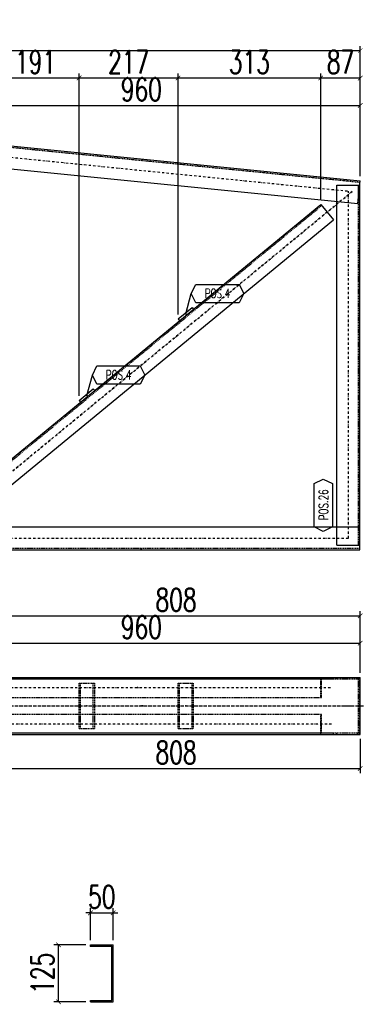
# Model space of a CAD drawing. Header units: feet. Extents: x -13577 to 173285, y -65833 to 34873.
# Tile 90 of 127: x 79835 to 80591, y -56096 to -53937. Entities that reach past the tile are written whole.
import ezdxf
from ezdxf.enums import TextEntityAlignment as Align

# ---------------------------------------------------------------- set-up
doc = ezdxf.new("R2010")
doc.units = ezdxf.units.FT
doc.header["$LTSCALE"] = 10
doc.header["$MEASUREMENT"] = 0
doc.linetypes.add('DASHDOT', pattern=[1, 0.5, -0.25, 0, -0.25])
doc.linetypes.add('HIDDEN', pattern=[0.375, 0.25, -0.125])
doc.layers.get('0').update_dxf_attribs({"linetype": 'CONTINUOUS'})
doc.layers.get('Defpoints').update_dxf_attribs({"linetype": 'CONTINUOUS'})
for name, color, linetype in [('A', 2, 'DASHDOT'), ('FORIR', 4, 'CONTINUOUS'), ('G', 3, 'CONTINUOUS'), ('POS_BOX', 6, 'CONTINUOUS'), ('POS_DES', 2, 'CONTINUOUS'), ('POS_MAT', 2, 'CONTINUOUS'), ('POS_NOT', 2, 'CONTINUOUS'), ('TR', 6, 'HIDDEN'), ('TXT1', 7, 'CONTINUOUS')]:
    doc.layers.add(name, color=color, linetype=linetype)
doc.styles.add('1', font='romans.shx', dxfattribs={"width": 0.7, "height": 50})
doc.styles.add('POS', font='ROMANS', dxfattribs={"width": 0.7})
doc.dimstyles.get("Standard").update_dxf_attribs({"dimtxt": 50, "dimasz": 1, "dimexe": 1, "dimexo": 1, "dimgap": 1, "dimtad": 1, "dimdec": 0, "dimdsep": 46, "dimtxsty": '1', "dimblk": 'ARCHTICK', "dimcen": 3, "dimclrd": 1, "dimclre": 1, "dimclrt": 3, "dimadec": 0, "dimazin": 0, "dimtfac": 1, "dimtdec": 0, "dimtix": 1, "dimtmove": 0, "dimatfit": 3, "dimfxl": 0, "dimtolj": 1, "dimarcsym": 0})

# ---------------------------------------------------------------- blocks, each defined once
blk = doc.blocks.new('P8_PRO')
at = {"layer": 'POS_BOX'}
blk.add_lwpolyline([(11.5, 0), (10.5, -2), (1, -2), (0, 0), (1, 2), (10.5, 2)], close=True, dxfattribs=at)
at = {"style": 'POS', "width": 0.7}
blk.add_attdef('POS_PEZ', text='', height=2, dxfattribs=at).set_placement((5.83, -1.05), align=Align.CENTER)
at = {"style": 'POS', "width": 0.7, "flags": 1}
for tag, p in [('QTA_PEZ', (1, -3.45)), ('SUN_LIS', (1, -4.58)), ('MAR_PEZ', (1, -2.92)), ('PUN_LIS', (1, -4.05)), ('COD_PEZ', (1, -5.68)), ('MCL_PEZ', (1, -5.14)), ('DIM_PRO', (1, -6.27))]:
    blk.add_attdef(tag, p, '', height=0.35, dxfattribs=at)
at = {"layer": 'POS_DES', "style": 'POS', "width": 0.7, "flags": 1}
for tag, p in [('LUN_PRO', (2.82, -4.54)), ('NOM_PRO', (2.84, -2.9))]:
    blk.add_attdef(tag, p, '', height=0.35, dxfattribs=at)
at = {"layer": 'POS_MAT', "style": 'POS', "width": 0.7, "flags": 1}
blk.add_attdef('MAT_PRO', (2.83, -3.44), '', height=0.35, dxfattribs=at)
at = {"layer": 'POS_NOT', "style": 'POS', "width": 0.7, "flags": 1}
blk.add_attdef('NOT_PEZ', (2.82, -4.01), '', height=0.35, dxfattribs=at)
blk = doc.blocks.new('P8_LAM')
blk.add_line((5.75, -3.08), (5.75, -3.08))
at = {"layer": 'POS_BOX'}
blk.add_lwpolyline([(11.5, 0), (10.5, -2), (1, -2), (0, 0), (1, 2), (10.5, 2)], close=True, dxfattribs=at)
at = {"style": 'POS', "width": 0.7}
blk.add_attdef('POS_PEZ', text='', height=2, dxfattribs=at).set_placement((5.75, -0.95), align=Align.CENTER)
at = {"style": 'POS', "width": 0.7, "flags": 1}
for tag, p in [('QTA_PEZ', (1, -3.69)), ('MAR_PEZ', (1, -3.15)), ('PUN_LIS', (1, -4.3)), ('SUN_LIS', (1, -4.84)), ('COD_PEZ', (1, -5.95)), ('MCL_PEZ', (1, -5.41)), ('DIM_PRO', (1, -6.59))]:
    blk.add_attdef(tag, p, '', height=0.35, dxfattribs=at)
at = {"layer": 'POS_DES', "style": 'POS', "width": 0.7, "flags": 1}
for tag, p in [('SPE_PRO', (3.38, -4.66)), ('LAR_PRO', (3.4, -4.12)), ('LUN_PRO', (3.37, -5.17))]:
    blk.add_attdef(tag, p, '', height=0.35, dxfattribs=at)
at = {"layer": 'POS_MAT', "style": 'POS', "width": 0.7, "flags": 1}
blk.add_attdef('MAT_PRO', text='', height=0.35, dxfattribs=at).set_placement((4.3, -3.18), align=Align.CENTER)
at = {"layer": 'POS_NOT', "style": 'POS', "width": 0.7, "flags": 1}
blk.add_attdef('NOT_PEZ', (3.41, -3.62), '', height=0.35, dxfattribs=at)
blk = doc.blocks.new('_ArchTick')
at = {"color": 0, "linetype": 'ByBlock', "const_width": 0.15}
blk.add_lwpolyline([(-0.5, -0.5), (0.5, 0.5)], dxfattribs=at)
blk = doc.blocks.new('3D_INFOPOS')
blk.add_point((0, 0))
at = {"layer": 'FORIR', "flags": 1}
for tag, p in [('POS_PEZ', (7.6, -4.3)), ('MAT_PRO', (7.6, -11.9))]:
    blk.add_attdef(tag, p, '', height=5.26, dxfattribs=at)
blk = doc.blocks.new('*D222')
at = {"layer": 'Defpoints', "color": 0}
for p in [(80582, -54124.9), (80582, -54290.4), (79622.1, -55049.4)]:
    blk.add_point(p, dxfattribs=at)
at = {"layer": 'TXT1', "color": 1, "lineweight": -2, "transparency": 16777216}
for p, q in [((79622.1, -55039.4), (79622.1, -54114.9)), ((80582, -54280.4), (80582, -54114.9)), ((79622.1, -54124.9), (80582, -54124.9))]:
    blk.add_line(p, q, dxfattribs=at)
at = {"layer": 'TXT1', "color": 1, "lineweight": -2, "transparency": 16777216, "xscale": 10, "yscale": 10, "zscale": 10, "rotation": 180}
blk.add_blockref('_ArchTick', (79622.1, -54124.9), dxfattribs=at)
at = {"layer": 'TXT1', "color": 1, "lineweight": -2, "transparency": 16777216, "xscale": 10, "yscale": 10, "zscale": 10}
blk.add_blockref('_ArchTick', (80582, -54124.9), dxfattribs=at)
at = {"layer": 'TXT1', "color": 3, "transparency": 16777216, "insert": (80102.1, -54089.9), "char_height": 50, "attachment_point": 5, "style": '1'}
blk.add_mtext('\\A1;960', dxfattribs=at)
blk = doc.blocks.new('*D266')
at = {"layer": 'Defpoints', "color": 0}
for p in [(79965.5, -54064.9), (79774.4, -54229.7), (79965.5, -54771.9)]:
    blk.add_point(p, dxfattribs=at)
at = {"layer": 'TXT1', "color": 1, "lineweight": -2, "transparency": 16777216}
for p, q in [((79774.4, -54219.7), (79774.4, -54054.9)), ((79774.4, -54064.9), (79965.5, -54064.9)), ((79965.5, -54761.9), (79965.5, -54054.9))]:
    blk.add_line(p, q, dxfattribs=at)
at = {"layer": 'TXT1', "color": 1, "lineweight": -2, "transparency": 16777216, "xscale": 10, "yscale": 10, "zscale": 10, "rotation": 180}
blk.add_blockref('_ArchTick', (79774.4, -54064.9), dxfattribs=at)
at = {"layer": 'TXT1', "color": 1, "lineweight": -2, "transparency": 16777216, "xscale": 10, "yscale": 10, "zscale": 10}
blk.add_blockref('_ArchTick', (79965.5, -54064.9), dxfattribs=at)
at = {"layer": 'TXT1', "color": 3, "transparency": 16777216, "insert": (79869.9, -54029.9), "char_height": 50, "attachment_point": 5, "style": '1'}
blk.add_mtext('\\A1;191', dxfattribs=at)
blk = doc.blocks.new('*D267')
at = {"layer": 'Defpoints', "color": 0}
for p in [(80182.5, -54064.9), (80182.5, -54593.3), (79965.5, -54771.9)]:
    blk.add_point(p, dxfattribs=at)
at = {"layer": 'TXT1', "color": 1, "lineweight": -2, "transparency": 16777216}
for p, q in [((79965.5, -54761.9), (79965.5, -54054.9)), ((79965.5, -54064.9), (80182.5, -54064.9)), ((80182.5, -54583.3), (80182.5, -54054.9))]:
    blk.add_line(p, q, dxfattribs=at)
at = {"layer": 'TXT1', "color": 1, "lineweight": -2, "transparency": 16777216, "xscale": 10, "yscale": 10, "zscale": 10, "rotation": 180}
blk.add_blockref('_ArchTick', (79965.5, -54064.9), dxfattribs=at)
at = {"layer": 'TXT1', "color": 1, "lineweight": -2, "transparency": 16777216, "xscale": 10, "yscale": 10, "zscale": 10}
blk.add_blockref('_ArchTick', (80182.5, -54064.9), dxfattribs=at)
at = {"layer": 'TXT1', "color": 3, "transparency": 16777216, "insert": (80074, -54029.9), "char_height": 50, "attachment_point": 5, "style": '1'}
blk.add_mtext('\\A1;217', dxfattribs=at)
blk = doc.blocks.new('*D268')
at = {"layer": 'Defpoints', "color": 0}
for p in [(80495.3, -54064.9), (80495.3, -54342.4), (80182.5, -54593.3)]:
    blk.add_point(p, dxfattribs=at)
at = {"layer": 'TXT1', "color": 1, "lineweight": -2, "transparency": 16777216}
for p, q in [((80182.5, -54583.3), (80182.5, -54054.9)), ((80182.5, -54064.9), (80495.3, -54064.9)), ((80495.3, -54332.4), (80495.3, -54054.9))]:
    blk.add_line(p, q, dxfattribs=at)
at = {"layer": 'TXT1', "color": 1, "lineweight": -2, "transparency": 16777216, "xscale": 10, "yscale": 10, "zscale": 10, "rotation": 180}
blk.add_blockref('_ArchTick', (80182.5, -54064.9), dxfattribs=at)
at = {"layer": 'TXT1', "color": 1, "lineweight": -2, "transparency": 16777216, "xscale": 10, "yscale": 10, "zscale": 10}
blk.add_blockref('_ArchTick', (80495.3, -54064.9), dxfattribs=at)
at = {"layer": 'TXT1', "color": 3, "transparency": 16777216, "insert": (80338.9, -54029.9), "char_height": 50, "attachment_point": 5, "style": '1'}
blk.add_mtext('\\A1;313', dxfattribs=at)
blk = doc.blocks.new('*D269')
at = {"layer": 'Defpoints', "color": 0}
for p in [(80582, -54064.9), (80582, -54290.4), (80495.3, -54342.4)]:
    blk.add_point(p, dxfattribs=at)
at = {"layer": 'TXT1', "color": 1, "lineweight": -2, "transparency": 16777216}
for p, q in [((80495.3, -54332.4), (80495.3, -54054.9)), ((80495.3, -54064.9), (80582, -54064.9)), ((80582, -54280.4), (80582, -54054.9))]:
    blk.add_line(p, q, dxfattribs=at)
at = {"layer": 'TXT1', "color": 1, "lineweight": -2, "transparency": 16777216, "xscale": 10, "yscale": 10, "zscale": 10, "rotation": 180}
blk.add_blockref('_ArchTick', (80495.3, -54064.9), dxfattribs=at)
at = {"layer": 'TXT1', "color": 1, "lineweight": -2, "transparency": 16777216, "xscale": 10, "yscale": 10, "zscale": 10}
blk.add_blockref('_ArchTick', (80582, -54064.9), dxfattribs=at)
at = {"layer": 'TXT1', "color": 3, "transparency": 16777216, "insert": (80538.7, -54029.9), "char_height": 50, "attachment_point": 5, "style": '1'}
blk.add_mtext('\\A1;87', dxfattribs=at)
blk = doc.blocks.new('*D270')
at = {"layer": 'Defpoints', "color": 0}
for p in [(80582, -54004.9), (80582, -54290.4), (74072.1, -54679.4)]:
    blk.add_point(p, dxfattribs=at)
at = {"layer": 'TXT1', "color": 1, "lineweight": -2, "transparency": 16777216}
for p, q in [((74072.1, -54669.4), (74072.1, -53994.9)), ((74072.1, -54004.9), (80582, -54004.9)), ((80582, -54280.4), (80582, -53994.9))]:
    blk.add_line(p, q, dxfattribs=at)
at = {"layer": 'TXT1', "color": 1, "lineweight": -2, "transparency": 16777216, "xscale": 10, "yscale": 10, "zscale": 10, "rotation": 180}
blk.add_blockref('_ArchTick', (74072.1, -54004.9), dxfattribs=at)
at = {"layer": 'TXT1', "color": 1, "lineweight": -2, "transparency": 16777216, "xscale": 10, "yscale": 10, "zscale": 10}
blk.add_blockref('_ArchTick', (80582, -54004.9), dxfattribs=at)
at = {"layer": 'TXT1', "color": 3, "transparency": 16777216, "insert": (77327.1, -53969.9), "char_height": 50, "attachment_point": 5, "style": '1'}
blk.add_mtext('\\A1;6510', dxfattribs=at)
blk = doc.blocks.new('*D295')
at = {"layer": 'Defpoints', "color": 0}
for p in [(79774.4, -55509.4), (80582, -55504.4), (80582, -55579.4)]:
    blk.add_point(p, dxfattribs=at)
at = {"layer": 'TXT1', "color": 1, "lineweight": -2, "transparency": 16777216}
for p, q in [((79774.4, -55519.4), (79774.4, -55589.4)), ((80582, -55514.4), (80582, -55589.4)), ((79774.4, -55579.4), (80582, -55579.4))]:
    blk.add_line(p, q, dxfattribs=at)
at = {"layer": 'TXT1', "color": 1, "lineweight": -2, "transparency": 16777216, "xscale": 10, "yscale": 10, "zscale": 10, "rotation": 180}
blk.add_blockref('_ArchTick', (79774.4, -55579.4), dxfattribs=at)
at = {"layer": 'TXT1', "color": 1, "lineweight": -2, "transparency": 16777216, "xscale": 10, "yscale": 10, "zscale": 10}
blk.add_blockref('_ArchTick', (80582, -55579.4), dxfattribs=at)
at = {"layer": 'TXT1', "color": 3, "transparency": 16777216, "insert": (80178.2, -55544.4), "char_height": 50, "attachment_point": 5, "style": '1'}
blk.add_mtext('\\A1;808', dxfattribs=at)
blk = doc.blocks.new('*D298')
at = {"layer": 'Defpoints', "color": 0}
for p in [(80582, -55304.4), (79622.1, -55379.4), (80582, -55379.4)]:
    blk.add_point(p, dxfattribs=at)
at = {"layer": 'TXT1', "color": 1, "lineweight": -2, "transparency": 16777216}
for p, q in [((79622.1, -55369.4), (79622.1, -55294.4)), ((80582, -55369.4), (80582, -55294.4)), ((79622.1, -55304.4), (80582, -55304.4))]:
    blk.add_line(p, q, dxfattribs=at)
at = {"layer": 'TXT1', "color": 1, "lineweight": -2, "transparency": 16777216, "xscale": 10, "yscale": 10, "zscale": 10, "rotation": 180}
blk.add_blockref('_ArchTick', (79622.1, -55304.4), dxfattribs=at)
at = {"layer": 'TXT1', "color": 1, "lineweight": -2, "transparency": 16777216, "xscale": 10, "yscale": 10, "zscale": 10}
blk.add_blockref('_ArchTick', (80582, -55304.4), dxfattribs=at)
at = {"layer": 'TXT1', "color": 3, "transparency": 16777216, "insert": (80102.1, -55269.4), "char_height": 50, "attachment_point": 5, "style": '1'}
blk.add_mtext('\\A1;960', dxfattribs=at)
blk = doc.blocks.new('*D320')
at = {"layer": 'Defpoints', "color": 0}
for p in [(80582, -55244.4), (79774.4, -55374.4), (80582, -55379.4)]:
    blk.add_point(p, dxfattribs=at)
at = {"layer": 'TXT1', "color": 1, "lineweight": -2, "transparency": 16777216}
for p, q in [((79774.4, -55364.4), (79774.4, -55234.4)), ((80582, -55369.4), (80582, -55234.4)), ((79774.4, -55244.4), (80582, -55244.4))]:
    blk.add_line(p, q, dxfattribs=at)
at = {"layer": 'TXT1', "color": 1, "lineweight": -2, "transparency": 16777216, "xscale": 10, "yscale": 10, "zscale": 10, "rotation": 180}
blk.add_blockref('_ArchTick', (79774.4, -55244.4), dxfattribs=at)
at = {"layer": 'TXT1', "color": 1, "lineweight": -2, "transparency": 16777216, "xscale": 10, "yscale": 10, "zscale": 10}
blk.add_blockref('_ArchTick', (80582, -55244.4), dxfattribs=at)
at = {"layer": 'TXT1', "color": 3, "transparency": 16777216, "insert": (80178.2, -55209.4), "char_height": 50, "attachment_point": 5, "style": '1'}
blk.add_mtext('\\A1;808', dxfattribs=at)
blk = doc.blocks.new('*D1147')
at = {"layer": 'Defpoints', "color": 0}
for p in [(80040.1, -55896), (79990.1, -55966), (80040.1, -55966)]:
    blk.add_point(p, dxfattribs=at)
at = {"layer": 'TXT1', "color": 1, "lineweight": -2, "transparency": 16777216}
for p, q in [((79990.1, -55956), (79990.1, -55886)), ((80040.1, -55956), (80040.1, -55886)), ((79990.1, -55896), (79980.1, -55896)), ((79990.1, -55896), (80040.1, -55896)), ((80040.1, -55896), (80050.1, -55896))]:
    blk.add_line(p, q, dxfattribs=at)
at = {"layer": 'TXT1', "color": 1, "lineweight": -2, "transparency": 16777216, "xscale": 10, "yscale": 10, "zscale": 10}
blk.add_blockref('_ArchTick', (79990.1, -55896), dxfattribs=at)
at = {"layer": 'TXT1', "color": 1, "lineweight": -2, "transparency": 16777216, "xscale": 10, "yscale": 10, "zscale": 10, "rotation": 180}
blk.add_blockref('_ArchTick', (80040.1, -55896), dxfattribs=at)
at = {"layer": 'TXT1', "color": 3, "transparency": 16777216, "insert": (80015.1, -55861), "char_height": 50, "attachment_point": 5, "style": '1'}
blk.add_mtext('\\A1;50', dxfattribs=at)
blk = doc.blocks.new('*D1148')
at = {"layer": 'Defpoints', "color": 0}
for p in [(79920.1, -55966), (79990.1, -55966), (79990.1, -56091)]:
    blk.add_point(p, dxfattribs=at)
at = {"layer": 'TXT1', "color": 1, "lineweight": -2, "transparency": 16777216}
for p, q in [((79980.1, -55966), (79910.1, -55966)), ((79920.1, -56091), (79920.1, -55966)), ((79980.1, -56091), (79910.1, -56091))]:
    blk.add_line(p, q, dxfattribs=at)
at = {"layer": 'TXT1', "color": 1, "lineweight": -2, "transparency": 16777216, "xscale": 10, "yscale": 10, "zscale": 10}
for p, rotation in [((79920.1, -55966), 90), ((79920.1, -56091), 270)]:
    blk.add_blockref('_ArchTick', p, dxfattribs=dict(at, rotation=rotation))
at = {"layer": 'TXT1', "color": 3, "transparency": 16777216, "insert": (79885.1, -56028.5), "char_height": 50, "attachment_point": 5, "rotation": 90, "style": '1'}
blk.add_mtext('\\A1;125', dxfattribs=at)

msp = doc.modelspace()

# ---------------------------------------------------------------- linework, layer by layer
at = {"layer": 'A'}
for p, q in [((79614.7, -54218.7), (80556, -54312.9)), ((80564.7, -54313.7), (79640.4, -55074.4)), ((79640.4, -55074.4), (80564.7, -54313.7)), ((80556, -55074.4), (80556, -54312.9)), ((79612.1, -55074.4), (80556, -55074.4)), ((79693.9, -55401.4), (80519.3, -55401.4)), ((79612.1, -55441.9), (80591, -55441.9)), ((79614.6, -55441.9), (80589.5, -55441.9)), ((80546, -55441.9), (80566, -55441.9)), ((80519.3, -55482.4), (79693.9, -55482.4))]:
    msp.add_line(p, q, dxfattribs=at)
for p in [(80185.7, -55491.9), (79990.1, -55969)]:
    msp.add_point(p, dxfattribs=at)
at = {"layer": 'G'}
for p, q in [((79627.1, -54194.9), (80582, -54290.4)), ((79771.4, -54259.5), (80577, -54340.1)), ((80531, -54300.3), (80581, -54300.3)), ((80531, -55049.4), (80531, -54300.3)), ((80577, -54340.1), (80582, -54290.4)), ((80581, -55099.4), (80581, -54300.3)), ((79789.6, -54923.1), (80495.3, -54342.4)), ((80495.3, -54342.4), (80523.3, -54376.3)), ((79800.1, -54971.4), (80523.3, -54376.3)), ((80182.5, -54593.3), (80213.4, -54567.9)), ((80213.4, -54567.9), (80216.6, -54571.7)), ((80182.5, -54593.3), (80185.7, -54597.2)), ((79965.5, -54771.9), (79996.4, -54746.4)), ((79996.4, -54746.4), (79999.6, -54750.3)), ((79965.5, -54771.9), (79968.7, -54775.7)), ((79800.1, -55049.4), (80581, -55049.4)), ((80531, -55089.4), (80531, -55049.4)), ((74072.1, -55099.4), (80581, -55099.4)), ((80531, -55089.4), (80581, -55089.4)), ((74072.1, -55379.4), (80582, -55379.4)), ((80582, -55504.4), (80582, -55379.4)), ((74072.1, -55504.4), (80582, -55504.4)), ((79990.1, -55966), (80040.1, -55966)), ((79990.1, -55969), (79990.1, -55966)), ((79990.1, -55969), (80037.1, -55969)), ((80037.1, -56087.9), (80037.1, -55969)), ((80040.1, -56091), (80040.1, -55966)), ((79990.1, -56087.9), (80037.1, -56087.9)), ((79990.1, -56091), (79990.1, -56087.9)), ((79990.1, -56091), (80040.1, -56091))]:
    msp.add_line(p, q, dxfattribs=at)
for p in [(80185.7, -55491.9), (79990.1, -55969)]:
    msp.add_point(p, dxfattribs=at)
at = {"layer": 'TR'}
for p, q in [((79626.8, -54197.9), (80581.7, -54293.4)), ((80578, -54330.7), (80581, -54300.3)), ((80578, -54330.7), (80578, -54300.3)), ((80578, -55089.4), (80578, -54300.3)), ((80577, -54340.1), (80578, -54330.7)), ((79692, -55007.6), (80497.3, -54344.8)), ((74072.1, -55096.4), (80581, -55096.4)), ((79626.8, -55382.4), (80581.7, -55382.4)), ((79692, -55382.6), (80523.3, -55382.6)), ((80495.3, -55423.4), (80495.3, -55379.4)), ((80497.3, -55423.4), (80497.3, -55382.6)), ((80523.3, -55382.6), (80523.3, -55379.4)), ((80531, -55382.4), (80531, -55379.4)), ((80577, -55382.4), (80577, -55379.4)), ((80578, -55501.4), (80578, -55382.4)), ((80578, -55501.4), (80578, -55382.4)), ((80581, -55504.4), (80581, -55379.4)), ((80581.7, -55501.4), (80581.7, -55382.4)), ((79965.5, -55391.9), (79999.6, -55391.9)), ((79965.5, -55491.9), (79965.5, -55391.9)), ((79968.7, -55491.9), (79968.7, -55391.9)), ((79996.4, -55491.9), (79996.4, -55391.9)), ((79999.6, -55491.9), (79999.6, -55391.9)), ((80182.5, -55491.9), (80182.5, -55391.9)), ((80182.5, -55391.9), (80216.6, -55391.9)), ((80185.7, -55491.9), (80185.7, -55391.9)), ((80213.4, -55491.9), (80213.4, -55391.9)), ((80216.6, -55491.9), (80216.6, -55391.9)), ((79689.9, -55423.4), (80497.3, -55423.4)), ((79689.9, -55460.4), (80497.3, -55460.4)), ((80495.3, -55504.4), (80495.3, -55460.4)), ((80497.3, -55501.2), (80497.3, -55460.4)), ((79965.5, -55491.9), (79999.6, -55491.9)), ((80182.5, -55491.9), (80216.6, -55491.9)), ((79626.8, -55501.4), (80581.7, -55501.4)), ((79692, -55501.2), (80523.3, -55501.2)), ((80523.3, -55504.4), (80523.3, -55501.2)), ((80531, -55504.4), (80531, -55501.4)), ((80577, -55504.4), (80577, -55501.4))]:
    msp.add_line(p, q, dxfattribs=at)
for p in [(80185.7, -55491.9), (79990.1, -55969)]:
    msp.add_point(p, dxfattribs=at)

# ---------------------------------------------------------------- block references
for p in [(80104.4, -54244.1), (80199.5, -54582.5), (80093.6, -54675), (80093.6, -54675), (80579.5, -54694.9), (79982.6, -54761.1), (80101.6, -55097.9), (80093.6, -55401.4), (79982.6, -55441.9), (80101.6, -55441.9), (80104.4, -55441.9), (80199.5, -55441.9), (80579.5, -55441.9), (80093.6, -55482.4)]:
    msp.add_blockref('3D_INFOPOS', p)
at = {"xscale": 10, "yscale": 10, "zscale": 10}
for p in [(80211.5, -54537.9), (79994.5, -54716.4)]:
    msp.add_blockref('P8_LAM', p, dxfattribs=at).add_auto_attribs({'POS_PEZ': 'POS.4'})
at = {"xscale": 10, "yscale": 10, "zscale": 10, "rotation": 89.99887587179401}
msp.add_blockref('P8_PRO', (80501, -55059.4), dxfattribs=at).add_auto_attribs({'POS_PEZ': 'POS.26'})

# ---------------------------------------------------------------- dimensions: what is measured, and where the dimension line sits
at = {"layer": 'TXT1'}
for base, p1, p2, picture, middle in [((80582, -54004.9), (74072.1, -54679.4), (80582, -54290.4), '*D270', (77327.1, -53969.9)), ((79965.5, -54064.9), (79774.4, -54229.7), (79965.5, -54771.9), '*D266', (79869.9, -54029.9)), ((80182.5, -54064.9), (79965.5, -54771.9), (80182.5, -54593.3), '*D267', (80074, -54029.9)), ((80495.3, -54064.9), (80182.5, -54593.3), (80495.3, -54342.4), '*D268', (80338.9, -54029.9)), ((80582, -54064.9), (80495.3, -54342.4), (80582, -54290.4), '*D269', (80538.7, -54029.9)), ((80582, -54124.9), (79622.1, -55049.4), (80582, -54290.4), '*D222', (80102.1, -54089.9)), ((80582, -55244.4), (79774.4, -55374.4), (80582, -55379.4), '*D320', (80178.2, -55209.4)), ((80582, -55304.4), (79622.1, -55379.4), (80582, -55379.4), '*D298', (80102.1, -55269.4)), ((80582, -55579.4), (79774.4, -55509.4), (80582, -55504.4), '*D295', (80178.2, -55544.4)), ((80040.1, -55896), (79990.1, -55966), (80040.1, -55966), '*D1147', (80015.1, -55861))]:
    dim = msp.add_linear_dim(base=base, p1=p1, p2=p2, dimstyle='Standard', override={"dimscale": 10}, dxfattribs=at)
    dim.commit()
    dim.dimension.update_dxf_attribs({"geometry": picture, "text_midpoint": middle})
dim = msp.add_linear_dim(base=(79920.1, -55966), p1=(79990.1, -56091), p2=(79990.1, -55966), angle=90, dimstyle='Standard', override={"dimscale": 10}, dxfattribs=at)
dim.commit()
dim.dimension.update_dxf_attribs({"geometry": '*D1148', "text_midpoint": (79885.1, -56028.5)})

# ---------------------------------------------------------------- leaders
for points in [[(80199.5, -54582.5), (80211.5, -54537.9)], [(79982.6, -54761.1), (79994.5, -54716.4)]]:
    msp.add_leader(points, dimstyle='Standard', override={"dimscale": 10})

doc.saveas('drawing.dxf')
